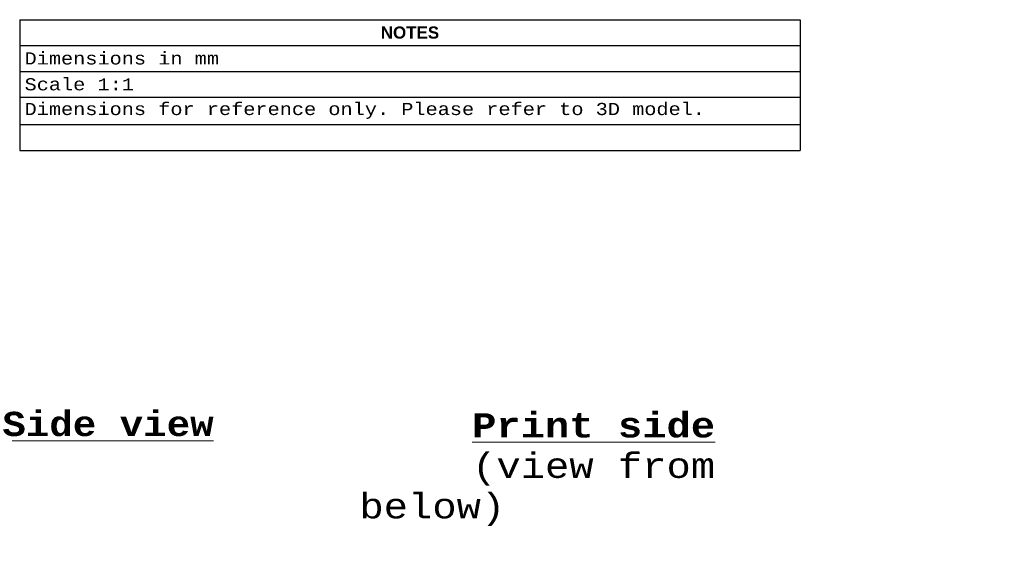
# Model space of a CAD drawing. Header units: millimetres. Extents: x 4 to 585, y 130 to 416.
# Tile 79 of 100: x 225 to 428, y 302 to 414. Entities that reach past the tile are written whole.
import ezdxf

# ---------------------------------------------------------------- set-up
doc = ezdxf.new("R2010")
doc.units = ezdxf.units.MM
doc.header["$LTSCALE"] = 0.75
doc.layers.add('Annotations', color=7, linetype='Continuous', lineweight=13)
doc.layers.add('BOM', color=7, linetype='Continuous', lineweight=13)
doc.styles.get("Standard").update_dxf_attribs({"font": 'cour.ttf'})

# ---------------------------------------------------------------- blocks, each defined once
blk = doc.blocks.new('*T9')
at = {"layer": 'BOM', "color": 0, "linetype": 'ByBlock', "lineweight": -2, "transparency": 16777216}
for p, q in [((0, 0), (160.922343, 0)), ((0, 0), (0, -26.929487)), ((160.922343, 0), (160.922343, -26.929487)), ((0, -5.333333), (160.922343, -5.333333)), ((0, -10.666667), (160.922343, -10.666667)), ((0, -16), (160.922343, -16)), ((0, -21.596154), (160.922343, -21.596154)), ((0, -26.929487), (160.922343, -26.929487))]:
    blk.add_line(p, q, dxfattribs=at)
at = {"layer": 'BOM', "color": 0, "transparency": 16777216, "char_height": 2.5, "width": 158.922343}
for s, insert, attachment_point in [('{\\fArial|b1|i0|c0|p34;NOTES}', (80.461172, -2.666667), 5), ('Dimensions in mm', (1, -8), 4), ('Scale 1:1', (1, -13.333333), 4), ('Dimensions for reference only. Please refer to 3D model.', (1, -18.798077), 4)]:
    blk.add_mtext(s, dxfattribs=dict(at, insert=insert, attachment_point=attachment_point))

msp = doc.modelspace()

# ---------------------------------------------------------------- block references
msp.add_blockref('*T9', (225.4, 414.24))

# ---------------------------------------------------------------- texts
at = {"layer": 'Annotations', "char_height": 5, "attachment_point": 1}
for s, width, insert in [('\\pi2.49759;{\\fCourier New|b1|i0|c0|p34;\\LSide view}', 50.0817, (217.79, 333.43)), ('\\pi23.23164;{\\fCourier New|b1|i0|c0|p34;\\LPrint side\\P\\pi6.01617;}(view from below)', 96.2118, (295.44, 333.14))]:
    msp.add_mtext_dynamic_manual_height_columns(s, width=width, gutter_width=17.5, heights=[0], dxfattribs=dict(at, insert=insert))

doc.saveas('drawing.dxf')
